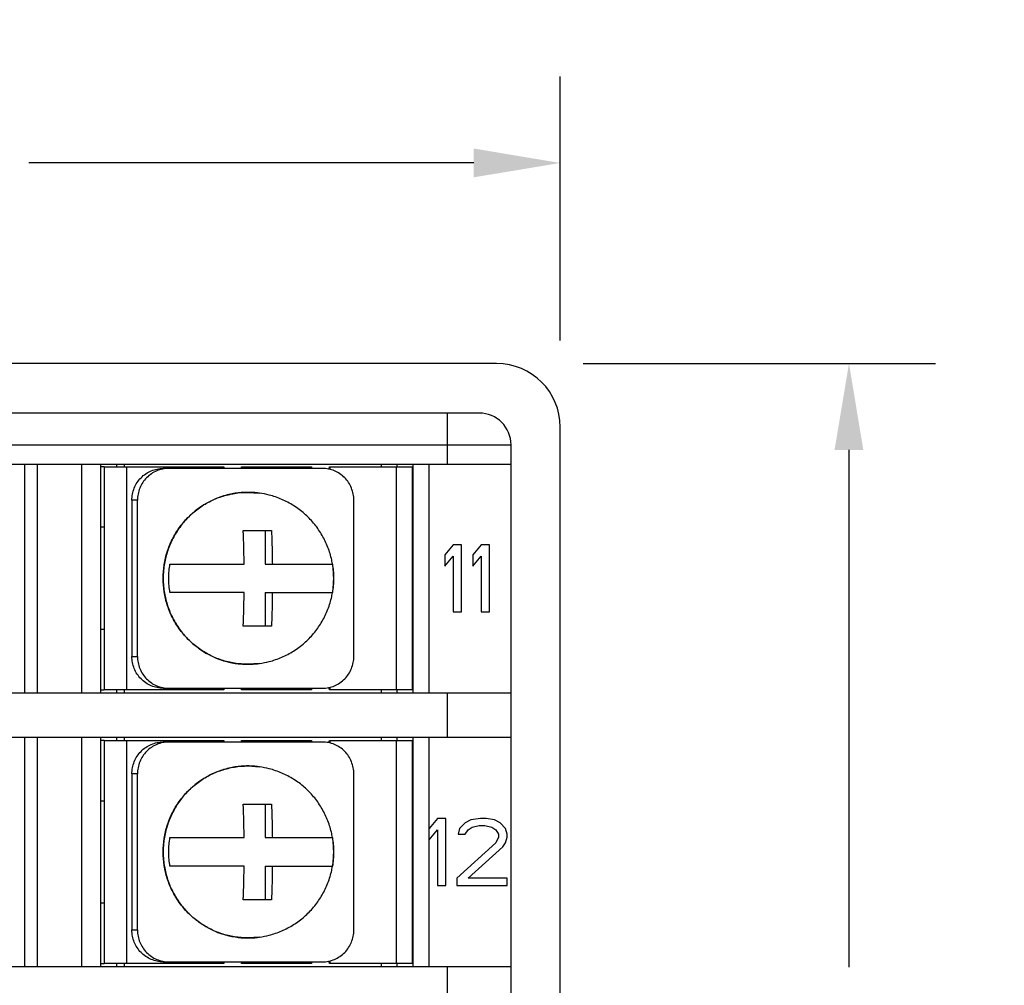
# Model space of a CAD drawing. Header units: inches. Extents: x 539.02 to 548.64, y 512.89 to 521.63.
# Tile 12 of 12: x 547.51 to 548.64, y 516.28 to 517.39. Entities that reach past the tile are written whole.
import ezdxf

# ---------------------------------------------------------------- set-up
doc = ezdxf.new("R2010")
doc.units = ezdxf.units.IN
doc.header["$LTSCALE"] = 8
doc.header["$MEASUREMENT"] = 0
doc.layers.add('02___PRT_ALL_AXES', color=7, linetype='Continuous')
doc.layers.add('Dimensions', color=140, linetype='Continuous')
doc.dimstyles.get("Standard").update_dxf_attribs({"dimtxt": 0.1, "dimasz": 0.1, "dimexe": 0.1, "dimexo": 0.1, "dimgap": 0.05, "dimtad": 0, "dimtih": 1, "dimtoh": 1, "dimzin": 0, "dimdsep": 46, "dimtxsty": 'Standard', "dimcen": 0, "dimclrd": 256, "dimclre": 256, "dimclrt": 256, "dimadec": 0, "dimazin": 0, "dimtfac": 1, "dimtofl": 0, "dimtmove": 0, "dimatfit": 3, "dimfxl": 0, "dimtolj": 1, "dimtzin": 0, "dimarcsym": 0})

# ---------------------------------------------------------------- blocks, each defined once
blk = doc.blocks.new('*D9')
at = {"layer": 'DEFPOINTS', "color": 0}
for p in [(548.1313, 517.2266), (546.3693, 516.9212), (548.1313, 516.9212)]:
    blk.add_point(p, dxfattribs=at)
at = {"layer": 'Dimensions', "lineweight": -2}
for p, q in [((546.3693, 517.0212), (546.3693, 517.3266)), ((548.1313, 517.0212), (548.1313, 517.3266)), ((546.4693, 517.2266), (546.9836, 517.2266)), ((548.0313, 517.2266), (547.517, 517.2266))]:
    blk.add_line(p, q, dxfattribs=at)
at = {"layer": 'Dimensions'}
for points in [[(546.4693, 517.2433), (546.4693, 517.21), (546.3693, 517.2266)], [(548.0313, 517.2433), (548.0313, 517.21), (548.1313, 517.2266)]]:
    blk.add_solid(points, dxfattribs=at)
at = {"layer": 'Dimensions', "char_height": 0.1, "attachment_point": 5}
for s, insert in [('\\A1;1.76', (547.2503, 517.3266)), ('\\A1;[44.8]', (547.2503, 517.1266))]:
    blk.add_mtext(s, dxfattribs=dict(at, insert=insert))
blk = doc.blocks.new('*D10')
at = {"layer": 'DEFPOINTS', "color": 0}
for p in [(548.0577, 516.9948), (548.0577, 515.2328), (548.4651, 515.2328)]:
    blk.add_point(p, dxfattribs=at)
at = {"layer": 'Dimensions', "lineweight": -2}
for p, q in [((548.1577, 516.9948), (548.5651, 516.9948)), ((548.4651, 516.8948), (548.4651, 516.2971)), ((548.4651, 515.3328), (548.4651, 515.9305)), ((548.1577, 515.2328), (548.5651, 515.2328))]:
    blk.add_line(p, q, dxfattribs=at)
at = {"layer": 'Dimensions'}
for points in [[(548.4484, 516.8948), (548.4817, 516.8948), (548.4651, 516.9948)], [(548.4484, 515.3328), (548.4817, 515.3328), (548.4651, 515.2328)]]:
    blk.add_solid(points, dxfattribs=at)
at = {"layer": 'Dimensions', "insert": (548.4651, 516.1138), "char_height": 0.1, "attachment_point": 5}
blk.add_mtext('\\A1;1.76\\P [44.8]', dxfattribs=at)

msp = doc.modelspace()

# ---------------------------------------------------------------- linework, layer by layer
at = {"color": 7, "linetype": 'Continuous'}
for p, q in [((548.0577, 516.9948), (546.4429, 516.9948)), ((546.4633, 516.9376), (548.0376, 516.9376)), ((548.0008, 516.8786), (548.0008, 516.9376)), ((548.1313, 515.3064), (548.1313, 516.9212)), ((546.4265, 516.9007), (548.0744, 516.9007)), ((548.0744, 515.3265), (548.0744, 516.9007)), ((546.4265, 516.8786), (548.0744, 516.8786)), ((547.5119, 516.8786), (547.5119, 516.6139)), ((547.5267, 516.8786), (547.5267, 516.6139)), ((547.5782, 516.6139), (547.5782, 516.8786)), ((547.6003, 516.6139), (547.6003, 516.8786)), ((547.604, 516.8753), (547.6003, 516.8753)), ((547.604, 516.8753), (547.604, 516.6176)), ((547.604, 516.8753), (547.7423, 516.8753)), ((547.6187, 516.8753), (547.6187, 516.8786)), ((547.6274, 516.8753), (547.6274, 516.8786)), ((547.6299, 516.8753), (547.6299, 516.6176)), ((547.8564, 516.8735), (547.6723, 516.8735)), ((547.7628, 516.8753), (547.8439, 516.8753)), ((547.8644, 516.8753), (547.9612, 516.8753)), ((547.9245, 516.8753), (547.9245, 516.8786)), ((547.9418, 516.8753), (547.9418, 516.6176)), ((547.9428, 516.8753), (547.9428, 516.8786)), ((547.96, 516.8753), (547.96, 516.6176)), ((547.9612, 516.6139), (547.9612, 516.8786)), ((547.9796, 516.6139), (547.9796, 516.8786)), ((547.6361, 516.8367), (547.6361, 516.6562)), ((547.6425, 516.8367), (547.6361, 516.8367)), ((547.6425, 516.6562), (547.6425, 516.8367)), ((547.7701, 516.8458), (547.7837, 516.8449)), ((547.7837, 516.8449), (547.7837, 516.8449)), ((547.8927, 516.6562), (547.8927, 516.8367)), ((547.604, 516.8054), (547.6003, 516.8054)), ((547.7648, 516.8017), (547.7974, 516.8017)), ((547.7903, 516.8017), (547.7903, 516.763)), ((548.0077, 516.7851), (547.998, 516.7736)), ((548.0173, 516.7851), (548.0077, 516.7851)), ((548.0173, 516.7078), (548.0173, 516.7851)), ((548.0399, 516.7851), (548.0302, 516.7736)), ((548.0496, 516.7851), (548.0399, 516.7851)), ((548.0496, 516.7078), (548.0496, 516.7851)), ((547.998, 516.7736), (547.998, 516.7604)), ((547.998, 516.7604), (548.0077, 516.7719)), ((548.0077, 516.7719), (548.0077, 516.7078)), ((548.0302, 516.7736), (548.0302, 516.7604)), ((548.0302, 516.7604), (548.0399, 516.7719)), ((548.0399, 516.7719), (548.0399, 516.7078)), ((547.6801, 516.763), (547.7658, 516.763)), ((547.7903, 516.763), (547.8679, 516.763)), ((547.7658, 516.7299), (547.6801, 516.7299)), ((547.7903, 516.7299), (547.7903, 516.6912)), ((547.7903, 516.7299), (547.8679, 516.7299)), ((548.0077, 516.7078), (548.0173, 516.7078)), ((548.0399, 516.7078), (548.0496, 516.7078)), ((547.6003, 516.6875), (547.604, 516.6875)), ((547.7974, 516.6912), (547.7648, 516.6912)), ((547.6361, 516.6562), (547.6425, 516.6562)), ((547.7837, 516.648), (547.7701, 516.6471)), ((547.7837, 516.648), (547.7837, 516.648)), ((547.6723, 516.6194), (547.8564, 516.6194)), ((546.4265, 516.6139), (548.0744, 516.6139)), ((547.6003, 516.6176), (547.604, 516.6176)), ((547.7423, 516.6176), (547.604, 516.6176)), ((547.6187, 516.6139), (547.6187, 516.6176)), ((547.6274, 516.6139), (547.6274, 516.6176)), ((547.8439, 516.6176), (547.7628, 516.6176)), ((547.9612, 516.6176), (547.8644, 516.6176)), ((547.9245, 516.6139), (547.9245, 516.6176)), ((547.9428, 516.6139), (547.9428, 516.6176)), ((548.0008, 516.5627), (548.0008, 516.6139)), ((546.4265, 516.5627), (548.0744, 516.5627)), ((547.5119, 516.5627), (547.5119, 516.2976)), ((547.5267, 516.5627), (547.5267, 516.2976)), ((547.5782, 516.2976), (547.5782, 516.5627)), ((547.6003, 516.2976), (547.6003, 516.5627)), ((547.6187, 516.559), (547.6187, 516.5627)), ((547.6274, 516.559), (547.6274, 516.5627)), ((547.9245, 516.559), (547.9245, 516.5627)), ((547.9428, 516.559), (547.9428, 516.5627)), ((547.9612, 516.2976), (547.9612, 516.5627)), ((547.9796, 516.2976), (547.9796, 516.5627)), ((547.604, 516.559), (547.6003, 516.559)), ((547.604, 516.559), (547.604, 516.3012)), ((547.604, 516.559), (547.7423, 516.559)), ((547.6299, 516.559), (547.6299, 516.3012)), ((547.8564, 516.5572), (547.6723, 516.5572)), ((547.7628, 516.559), (547.8439, 516.559)), ((547.8644, 516.559), (547.9612, 516.559)), ((547.9418, 516.559), (547.9418, 516.3012)), ((547.96, 516.559), (547.96, 516.3012)), ((547.7701, 516.5295), (547.7837, 516.5285)), ((547.7837, 516.5285), (547.7837, 516.5285)), ((547.6361, 516.5203), (547.6361, 516.3399)), ((547.6425, 516.5203), (547.6361, 516.5203)), ((547.6425, 516.3399), (547.6425, 516.5203)), ((547.8927, 516.3399), (547.8927, 516.5203)), ((547.604, 516.489), (547.6003, 516.489)), ((547.7648, 516.4854), (547.7974, 516.4854)), ((547.7903, 516.4854), (547.7903, 516.4467)), ((547.9893, 516.4688), (547.9796, 516.4573)), ((547.9989, 516.4688), (547.9893, 516.4688)), ((547.9989, 516.3915), (547.9989, 516.4688)), ((548.0215, 516.4639), (548.015, 516.4573)), ((548.0279, 516.4671), (548.0215, 516.4639)), ((548.0392, 516.4688), (548.0279, 516.4671)), ((548.0295, 516.4589), (548.0376, 516.4606)), ((548.0376, 516.4606), (548.044, 516.4606)), ((548.0457, 516.4688), (548.0392, 516.4688)), ((548.044, 516.4606), (548.0521, 516.4589)), ((548.0553, 516.4671), (548.0457, 516.4688)), ((548.0618, 516.4639), (548.0553, 516.4671)), ((548.0682, 516.4573), (548.0618, 516.4639)), ((547.9796, 516.4441), (547.9893, 516.4556)), ((547.9893, 516.4556), (547.9893, 516.3915)), ((548.015, 516.4573), (548.0134, 516.4507)), ((548.0134, 516.4507), (548.0215, 516.4507)), ((548.0215, 516.4507), (548.0247, 516.4556)), ((548.0247, 516.4556), (548.0295, 516.4589)), ((548.0521, 516.4589), (548.0569, 516.4556)), ((548.0569, 516.4556), (548.0601, 516.4507)), ((548.0601, 516.4507), (548.0601, 516.4474)), ((548.0698, 516.4507), (548.0682, 516.4573)), ((548.0698, 516.4474), (548.0698, 516.4507)), ((547.6801, 516.4467), (547.7658, 516.4467)), ((547.7903, 516.4467), (547.8679, 516.4467)), ((548.0569, 516.4408), (548.0118, 516.3997)), ((548.0601, 516.4474), (548.0569, 516.4408)), ((548.065, 516.4359), (548.0682, 516.4408)), ((548.0682, 516.4408), (548.0698, 516.4474)), ((548.0247, 516.3997), (548.065, 516.4359)), ((547.7658, 516.4135), (547.6801, 516.4135)), ((547.7903, 516.4135), (547.8679, 516.4135)), ((547.7903, 516.4135), (547.7903, 516.3749)), ((547.9893, 516.3915), (547.9989, 516.3915)), ((548.0118, 516.3997), (548.0118, 516.3915)), ((548.0118, 516.3915), (548.0698, 516.3915)), ((548.0698, 516.3997), (548.0247, 516.3997)), ((548.0698, 516.3915), (548.0698, 516.3997)), ((547.6003, 516.3712), (547.604, 516.3712)), ((547.7974, 516.3749), (547.7648, 516.3749)), ((547.6361, 516.3399), (547.6425, 516.3399)), ((547.7837, 516.3317), (547.7701, 516.3307)), ((547.7837, 516.3317), (547.7837, 516.3317)), ((547.6003, 516.3012), (547.604, 516.3012)), ((547.7423, 516.3012), (547.604, 516.3012)), ((547.6187, 516.2976), (547.6187, 516.3012)), ((547.6274, 516.2976), (547.6274, 516.3012)), ((547.6723, 516.3031), (547.8564, 516.3031)), ((547.8439, 516.3012), (547.7628, 516.3012)), ((547.9612, 516.3012), (547.8644, 516.3012)), ((547.9245, 516.2976), (547.9245, 516.3012)), ((547.9428, 516.2976), (547.9428, 516.3012)), ((546.4265, 516.2976), (548.0744, 516.2976)), ((548.0008, 516.2464), (548.0008, 516.2976))]:
    msp.add_line(p, q, dxfattribs=at)
for centre, radius in [((548.0577, 516.9212), 0.0736), ((548.0376, 516.9007), 0.0368)]:
    msp.add_arc(centre, radius, 0, 90, dxfattribs=at)
for points, start_tangent, end_tangent in [([(547.6361, 516.8367), (547.6368, 516.8438), (547.6388, 516.8508), (547.6422, 516.8571), (547.6467, 516.8627), (547.6522, 516.8673), (547.6585, 516.8707), (547.6653, 516.8728), (547.6723, 516.8735)], (0, 1.003587), (1.003587, 0)), ([(547.6787, 516.8735), (547.6717, 516.8728), (547.6649, 516.8707), (547.6586, 516.8673), (547.6531, 516.8627), (547.6486, 516.8571), (547.6452, 516.8508), (547.6432, 516.8438), (547.6425, 516.8367)], (-1.003587, 0), (0, -1.003587)), ([(547.7423, 516.8753), (547.7425, 516.8735)], (0, -1.003587), (0.166276, -0.989717)), ([(547.7627, 516.8735), (547.7628, 516.8753)], (0.166276, 0.989717), (0, 1.003587)), ([(547.7639, 516.8735), (547.7641, 516.8753)], (0.166276, 0.989717), (0, 1.003587)), ([(547.8439, 516.8753), (547.844, 516.8735)], (0, -1.003587), (0.166276, -0.989717)), ([(547.8927, 516.8367), (547.892, 516.8438), (547.8899, 516.8508), (547.8866, 516.8571), (547.8821, 516.8627), (547.8766, 516.8673), (547.8703, 516.8707), (547.8635, 516.8728), (547.8564, 516.8735)], (0, 1.003587), (-1.003587, 0)), ([(547.864, 516.8726), (547.8644, 516.8753)], (0.242017, 0.973969), (0, 1.003587)), ([(547.8652, 516.8723), (547.8656, 516.8753)], (0.275007, 0.965173), (0, 1.003587)), ([(547.7701, 516.6471), (547.7548, 516.6483), (547.7399, 516.6519), (547.7257, 516.6579), (547.7126, 516.666), (547.7009, 516.6762), (547.6909, 516.688), (547.6829, 516.7013), (547.677, 516.7157), (547.6734, 516.7309), (547.6722, 516.7465), (547.6734, 516.762), (547.677, 516.7772), (547.6829, 516.7916), (547.6909, 516.8049), (547.7009, 516.8167), (547.7126, 516.8269), (547.7257, 516.835), (547.7399, 516.841), (547.7548, 516.8446), (547.7701, 516.8458)], (-1.003587, 0), (1.003587, 0)), ([(547.7701, 516.8458), (547.764, 516.8456), (547.7573, 516.845), (547.7501, 516.8437), (547.7422, 516.8417), (547.7336, 516.8386), (547.7243, 516.8342), (547.7145, 516.8282), (547.7044, 516.8201), (547.6948, 516.8098), (547.6863, 516.7976), (547.6795, 516.7839), (547.6749, 516.7692), (547.6726, 516.7541), (547.6726, 516.7389), (547.6749, 516.7238), (547.6794, 516.7092), (547.6862, 516.6954), (547.6947, 516.6832), (547.7043, 516.6729), (547.7144, 516.6648), (547.7242, 516.6587), (547.7335, 516.6543), (547.7421, 516.6512), (547.75, 516.6492), (547.7573, 516.6479), (547.764, 516.6473), (547.7701, 516.6471)], (-1.003587, -0.000511), (1.003587, -0.000511)), ([(547.7702, 516.8458), (547.7701, 516.8458)], (-1.003587, 0), (-1.003587, -0.000511)), ([(547.7837, 516.8449), (547.783, 516.845), (547.7764, 516.8456), (547.7702, 516.8458)], (-0.993658, 0.140825), (-1.003587, 0)), ([(547.7658, 516.763), (547.7658, 516.7665), (547.7658, 516.7698), (547.7657, 516.7732), (547.7656, 516.7765), (547.7656, 516.7799), (547.7655, 516.7832), (547.7654, 516.7865), (547.7653, 516.7898), (547.7652, 516.7934), (547.765, 516.7973), (547.7648, 516.8017)], (-0.009377, 1.003544), (-0.054404, 1.002112)), ([(547.7974, 516.8017), (547.7976, 516.7973), (547.7978, 516.7933), (547.7979, 516.7897), (547.798, 516.7863), (547.7981, 516.783), (547.7982, 516.7797), (547.7983, 516.7764), (547.7983, 516.7731), (547.7984, 516.7698), (547.7984, 516.7664), (547.7985, 516.763)], (0.054404, -1.002112), (0.009377, -1.003544)), ([(547.6801, 516.7299), (547.6791, 516.7378), (547.6787, 516.7465), (547.6791, 516.7551), (547.6801, 516.763)], (-0.169349, 0.989196), (0.169349, 0.989196)), ([(547.8679, 516.763), (547.8689, 516.7552), (547.8693, 516.7466), (547.8689, 516.7379), (547.8679, 516.7299)], (0.169349, -0.989196), (-0.169349, -0.989196)), ([(547.7648, 516.6912), (547.765, 516.6956), (547.7652, 516.6996), (547.7653, 516.7032), (547.7654, 516.7066), (547.7655, 516.7099), (547.7656, 516.7132), (547.7656, 516.7165), (547.7657, 516.7198), (547.7658, 516.7231), (547.7658, 516.7264), (547.7658, 516.7299)], (0.054404, 1.002112), (0.009377, 1.003544)), ([(547.7985, 516.7299), (547.7984, 516.7264), (547.7984, 516.7231), (547.7983, 516.7197), (547.7983, 516.7164), (547.7982, 516.713), (547.7981, 516.7097), (547.798, 516.7064), (547.7979, 516.7031), (547.7978, 516.6995), (547.7976, 516.6956), (547.7974, 516.6912)], (-0.009377, -1.003544), (-0.054404, -1.002112)), ([(547.6723, 516.6194), (547.6653, 516.6201), (547.6585, 516.6222), (547.6522, 516.6256), (547.6467, 516.6302), (547.6422, 516.6358), (547.6388, 516.6421), (547.6368, 516.6491), (547.6361, 516.6562)], (-1.003587, 0), (0, 1.003587)), ([(547.6425, 516.6562), (547.6432, 516.6491), (547.6452, 516.6421), (547.6486, 516.6358), (547.6531, 516.6302), (547.6586, 516.6256), (547.6649, 516.6222), (547.6717, 516.6201), (547.6787, 516.6194)], (0, -1.003587), (1.003587, 0)), ([(547.8564, 516.6194), (547.8635, 516.6201), (547.8703, 516.6222), (547.8766, 516.6256), (547.8821, 516.6302), (547.8866, 516.6358), (547.8899, 516.6421), (547.892, 516.6491), (547.8927, 516.6562)], (1.003587, 0), (0, 1.003587)), ([(547.7701, 516.6471), (547.7702, 516.6471)], (1.003587, -0.000511), (1.003587, 0)), ([(547.7702, 516.6471), (547.7764, 516.6473), (547.783, 516.6479), (547.7837, 516.648)], (1.003587, 0), (0.993658, 0.140825)), ([(547.7425, 516.6194), (547.7423, 516.6176)], (-0.166276, -0.989717), (0, -1.003587)), ([(547.7628, 516.6176), (547.7627, 516.6194)], (0, 1.003587), (-0.166276, 0.989717)), ([(547.7641, 516.6176), (547.7639, 516.6194)], (0, 1.003587), (-0.166276, 0.989717)), ([(547.844, 516.6194), (547.8439, 516.6176)], (-0.166276, -0.989717), (0, -1.003587)), ([(547.8644, 516.6176), (547.864, 516.6203)], (0, 1.003587), (-0.242017, 0.973969)), ([(547.8656, 516.6176), (547.8652, 516.6206)], (0, 1.003587), (-0.275007, 0.965173)), ([(547.6361, 516.5203), (547.6368, 516.5275), (547.6388, 516.5344), (547.6422, 516.5408), (547.6467, 516.5464), (547.6522, 516.551), (547.6585, 516.5544), (547.6653, 516.5565), (547.6723, 516.5572)], (0, 1.003587), (1.003587, 0)), ([(547.6787, 516.5572), (547.6717, 516.5565), (547.6649, 516.5544), (547.6586, 516.551), (547.6531, 516.5464), (547.6486, 516.5408), (547.6452, 516.5344), (547.6432, 516.5275), (547.6425, 516.5203)], (-1.003587, 0), (0, -1.003587)), ([(547.7423, 516.559), (547.7425, 516.5571)], (0, -1.003587), (0.166276, -0.989717)), ([(547.7627, 516.5571), (547.7628, 516.559)], (0.166276, 0.989717), (0, 1.003587)), ([(547.7639, 516.5571), (547.7641, 516.559)], (0.166276, 0.989717), (0, 1.003587)), ([(547.8439, 516.559), (547.844, 516.5571)], (0, -1.003587), (0.166276, -0.989717)), ([(547.8927, 516.5203), (547.892, 516.5275), (547.8899, 516.5344), (547.8866, 516.5408), (547.8821, 516.5464), (547.8766, 516.551), (547.8703, 516.5544), (547.8635, 516.5565), (547.8564, 516.5572)], (0, 1.003587), (-1.003587, 0)), ([(547.864, 516.5563), (547.8644, 516.559)], (0.242017, 0.973969), (0, 1.003587)), ([(547.8652, 516.5559), (547.8656, 516.559)], (0.275007, 0.965173), (0, 1.003587)), ([(547.7701, 516.3307), (547.7548, 516.332), (547.7399, 516.3356), (547.7257, 516.3416), (547.7126, 516.3497), (547.7009, 516.3598), (547.6909, 516.3717), (547.6829, 516.385), (547.677, 516.3994), (547.6734, 516.4146), (547.6722, 516.4301), (547.6734, 516.4457), (547.677, 516.4608), (547.6829, 516.4753), (547.6909, 516.4886), (547.7009, 516.5004), (547.7126, 516.5105), (547.7257, 516.5187), (547.7399, 516.5246), (547.7548, 516.5283), (547.7701, 516.5295)], (-1.003587, 0), (1.003587, 0)), ([(547.7701, 516.5295), (547.764, 516.5293), (547.7573, 516.5286), (547.7501, 516.5274), (547.7422, 516.5253), (547.7336, 516.5223), (547.7243, 516.5179), (547.7145, 516.5118), (547.7044, 516.5037), (547.6948, 516.4935), (547.6863, 516.4813), (547.6795, 516.4675), (547.6749, 516.4529), (547.6726, 516.4378), (547.6726, 516.4226), (547.6749, 516.4075), (547.6794, 516.3928), (547.6862, 516.3791), (547.6947, 516.3669), (547.7043, 516.3566), (547.7144, 516.3485), (547.7242, 516.3424), (547.7335, 516.338), (547.7421, 516.3349), (547.75, 516.3329), (547.7573, 516.3316), (547.764, 516.3309), (547.7701, 516.3307)], (-1.003587, -0.000511), (1.003587, -0.000511)), ([(547.7702, 516.5295), (547.7701, 516.5295)], (-1.003587, 0), (-1.003587, -0.000511)), ([(547.7837, 516.5285), (547.783, 516.5286), (547.7764, 516.5293), (547.7702, 516.5295)], (-0.993658, 0.140825), (-1.003587, 0)), ([(547.7658, 516.4467), (547.7658, 516.4501), (547.7658, 516.4535), (547.7657, 516.4569), (547.7656, 516.4602), (547.7656, 516.4635), (547.7655, 516.4669), (547.7654, 516.4701), (547.7653, 516.4735), (547.7652, 516.4771), (547.765, 516.481), (547.7648, 516.4854)], (-0.009377, 1.003544), (-0.054404, 1.002112)), ([(547.7974, 516.4854), (547.7976, 516.4809), (547.7978, 516.477), (547.7979, 516.4733), (547.798, 516.4699), (547.7981, 516.4666), (547.7982, 516.4634), (547.7983, 516.4601), (547.7983, 516.4568), (547.7984, 516.4535), (547.7984, 516.4501), (547.7985, 516.4467)], (0.054404, -1.002112), (0.009377, -1.003544)), ([(547.6801, 516.4135), (547.6791, 516.4215), (547.6787, 516.4301), (547.6791, 516.4388), (547.6801, 516.4467)], (-0.169349, 0.989196), (0.169349, 0.989196)), ([(547.8679, 516.4467), (547.8689, 516.4388), (547.8693, 516.4302), (547.8689, 516.4216), (547.8679, 516.4135)], (0.169349, -0.989196), (-0.169349, -0.989196)), ([(547.7648, 516.3749), (547.765, 516.3793), (547.7652, 516.3833), (547.7653, 516.3869), (547.7654, 516.3903), (547.7655, 516.3936), (547.7656, 516.3969), (547.7656, 516.4002), (547.7657, 516.4035), (547.7658, 516.4068), (547.7658, 516.4101), (547.7658, 516.4135)], (0.054404, 1.002112), (0.009377, 1.003544)), ([(547.7985, 516.4135), (547.7984, 516.4101), (547.7984, 516.4067), (547.7983, 516.4034), (547.7983, 516.4), (547.7982, 516.3967), (547.7981, 516.3934), (547.798, 516.3901), (547.7979, 516.3867), (547.7978, 516.3832), (547.7976, 516.3792), (547.7974, 516.3749)], (-0.009377, -1.003544), (-0.054404, -1.002112)), ([(547.6723, 516.3031), (547.6653, 516.3038), (547.6585, 516.3059), (547.6522, 516.3093), (547.6467, 516.3139), (547.6422, 516.3195), (547.6388, 516.3258), (547.6368, 516.3327), (547.6361, 516.3399)], (-1.003587, 0), (0, 1.003587)), ([(547.6425, 516.3399), (547.6432, 516.3327), (547.6452, 516.3258), (547.6486, 516.3195), (547.6531, 516.3139), (547.6586, 516.3093), (547.6649, 516.3059), (547.6717, 516.3038), (547.6787, 516.3031)], (0, -1.003587), (1.003587, 0)), ([(547.8564, 516.3031), (547.8635, 516.3038), (547.8703, 516.3059), (547.8766, 516.3093), (547.8821, 516.3139), (547.8866, 516.3195), (547.8899, 516.3258), (547.892, 516.3327), (547.8927, 516.3399)], (1.003587, 0), (0, 1.003587)), ([(547.7701, 516.3307), (547.7702, 516.3307)], (1.003587, -0.000511), (1.003587, 0)), ([(547.7702, 516.3307), (547.7764, 516.3309), (547.783, 516.3316), (547.7837, 516.3317)], (1.003587, 0), (0.993658, 0.140825)), ([(547.7425, 516.3031), (547.7423, 516.3012)], (-0.166276, -0.989717), (0, -1.003587)), ([(547.7628, 516.3012), (547.7627, 516.3031)], (0, 1.003587), (-0.166276, 0.989717)), ([(547.7641, 516.3012), (547.7639, 516.3031)], (0, 1.003587), (-0.166276, 0.989717)), ([(547.844, 516.3031), (547.8439, 516.3012)], (-0.166276, -0.989717), (0, -1.003587)), ([(547.8644, 516.3012), (547.864, 516.3039)], (0, 1.003587), (-0.242017, 0.973969)), ([(547.8656, 516.3012), (547.8652, 516.3043)], (0, 1.003587), (-0.275007, 0.965173))]:
    msp.add_spline(points, degree=3, dxfattribs=dict(at, start_tangent=start_tangent, end_tangent=end_tangent))
at = {"layer": '02___PRT_ALL_AXES', "color": 7, "linetype": 'Continuous'}
for points, start_tangent, end_tangent in [([(547.868, 516.763), (547.8667, 516.7694), (547.862, 516.784), (547.8551, 516.7978), (547.8462, 516.8103), (547.8354, 516.8213), (547.823, 516.8305), (547.8094, 516.8377), (547.7948, 516.8427), (547.7837, 516.8449)], (-0.16777, 0.989465), (-0.993645, 0.140919)), ([(547.868, 516.7298), (547.8691, 516.7387), (547.8691, 516.7541), (547.868, 516.763)], (0.16777, 0.989465), (-0.16777, 0.989465)), ([(547.7837, 516.648), (547.7948, 516.6502), (547.8094, 516.6552), (547.823, 516.6624), (547.8354, 516.6716), (547.8462, 516.6826), (547.8551, 516.6951), (547.862, 516.7089), (547.8667, 516.7235), (547.868, 516.7298)], (0.993645, 0.140919), (0.16777, 0.989465)), ([(547.868, 516.4467), (547.8667, 516.453), (547.862, 516.4677), (547.8551, 516.4815), (547.8462, 516.494), (547.8354, 516.505), (547.823, 516.5142), (547.8094, 516.5213), (547.7948, 516.5263), (547.7837, 516.5285)], (-0.16777, 0.989465), (-0.993645, 0.140919)), ([(547.868, 516.4135), (547.8691, 516.4224), (547.8691, 516.4378), (547.868, 516.4467)], (0.16777, 0.989465), (-0.16777, 0.989465)), ([(547.7837, 516.3317), (547.7948, 516.3339), (547.8094, 516.3389), (547.823, 516.3461), (547.8354, 516.3553), (547.8462, 516.3663), (547.8551, 516.3788), (547.862, 516.3925), (547.8667, 516.4072), (547.868, 516.4135)], (0.993645, 0.140919), (0.16777, 0.989465))]:
    msp.add_spline(points, degree=3, dxfattribs=dict(at, start_tangent=start_tangent, end_tangent=end_tangent))

# ---------------------------------------------------------------- dimensions: what is measured, and where the dimension line sits
at = {"layer": 'Dimensions'}
dim = msp.add_linear_dim(base=(548.1313, 517.2266), p1=(546.3693, 516.9212), p2=(548.1313, 516.9212), dimstyle='Standard', override={"dimpost": '\\X'}, dxfattribs=at)
dim.commit()
dim.dimension.update_dxf_attribs({"geometry": '*D9', "text_midpoint": (547.2503, 517.2266)})
dim = msp.add_linear_dim(base=(548.4651, 515.2328), p1=(548.0577, 516.9948), p2=(548.0577, 515.2328), angle=90, dimstyle='Standard', override={"dimpost": '\\X'}, dxfattribs=at)
dim.commit()
dim.dimension.update_dxf_attribs({"geometry": '*D10', "text_midpoint": (548.4651, 516.1138), "dimtype": 160})

doc.saveas('drawing.dxf')
